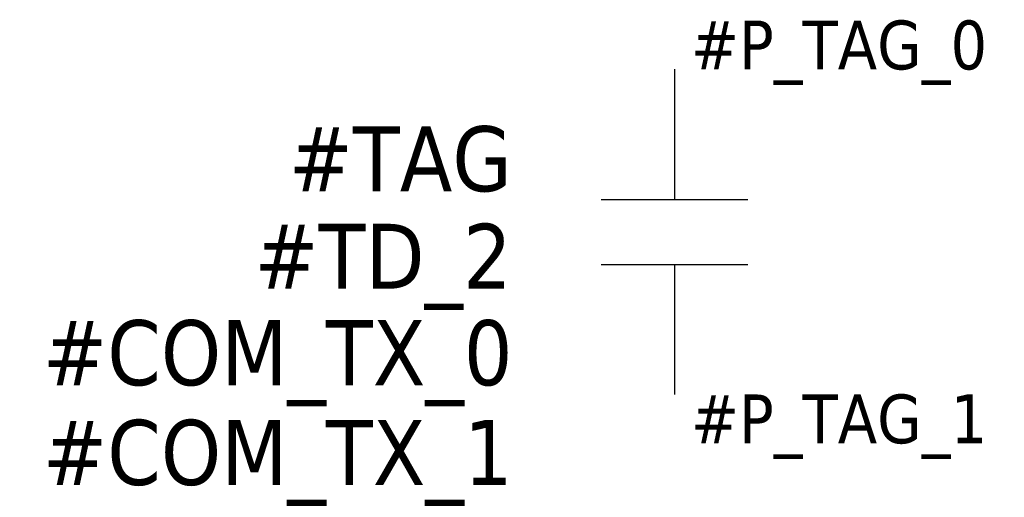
# Model space of a CAD drawing. Extents: x 74.9 to 105.1, y 111.8 to 126.5.
import ezdxf
from ezdxf.enums import TextEntityAlignment as Align

# ---------------------------------------------------------------- set-up
doc = ezdxf.new("R2010")
doc.units = 0
doc.header["$LTSCALE"] = 10
doc.linetypes.add('CONTINU', pattern=[0])
doc.layers.get('0').update_dxf_attribs({"linetype": 'CONTINUOUS'})
doc.styles.add('TAHOMA_STANDARD', font='txt')

msp = doc.modelspace()

# ---------------------------------------------------------------- linework, layer by layer
at = {"color": 0}
for p, q in [((95, 125), (95, 121)), ((95, 119), (95, 115))]:
    msp.add_line(p, q, dxfattribs=at)
for p, q in [((92.75, 121), (97.25, 121)), ((92.75, 119), (97.25, 119))]:
    msp.add_line(p, q)

# ---------------------------------------------------------------- texts
at = {"style": 'TAHOMA_STANDARD'}
msp.add_attdef('#P_TAG_0', (95.5, 125), '', height=1.5, dxfattribs=at)
for tag, p in [('#TAG', (90, 121.25)), ('#TD_2', (90, 118.25))]:
    msp.add_attdef(tag, text='', height=2, dxfattribs=at).set_placement(p, align=Align.RIGHT)
at = {"linetype": 'CONTINU', "style": 'TAHOMA_STANDARD'}
for tag, p in [('#COM_TX_0', (90.024, 115.286)), ('#COM_TX_1', (90.024, 112.219))]:
    msp.add_attdef(tag, text='', height=2, dxfattribs=at).set_placement(p, align=Align.RIGHT)
at = {"style": 'TAHOMA_STANDARD'}
msp.add_attdef('#P_TAG_1', text='', height=1.5, dxfattribs=at).set_placement((95.5, 115), align=Align.TOP_LEFT)

doc.saveas('drawing.dxf')
